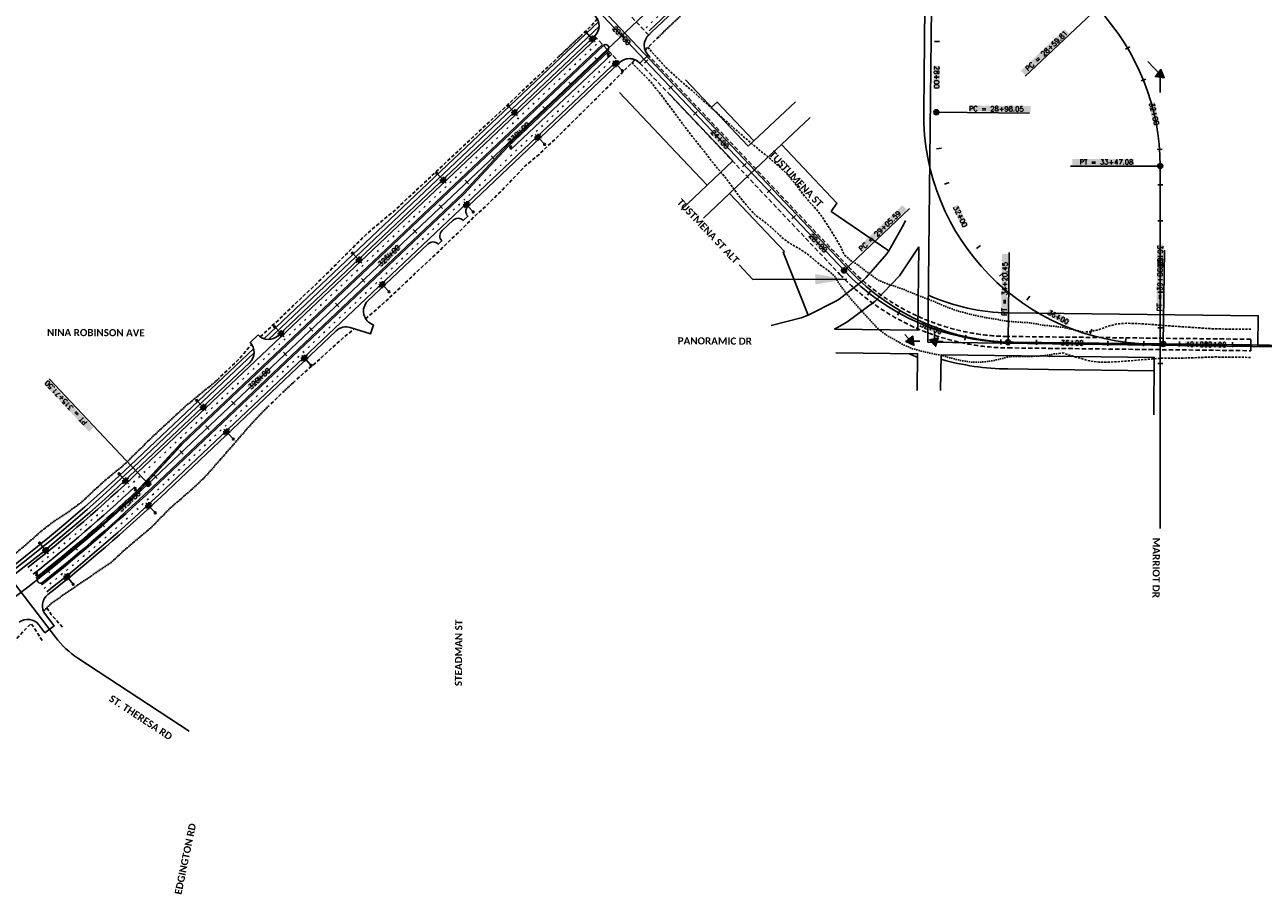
# Model space of a CAD drawing. Extents: x 114466 to 237039, y 16086 to 93345.
# Tile 54 of 81: x 166599 to 170067, y 83653 to 86084. Entities that reach past the tile are written whole.
import ezdxf
from ezdxf.enums import TextEntityAlignment as Align

# ---------------------------------------------------------------- set-up
doc = ezdxf.new("R2010")
doc.units = 0
doc.header["$LTSCALE"] = 50
doc.header["$MEASUREMENT"] = 0
for name, pattern in [('CUT', [0.3, 0.2, -0.1]), ('DOT_050%', [0.125, 0.001, -0.124]), ('FILL', [0.1, 0, -0.1]), ('HIDDEN', [0.375, 0.25, -0.125]), ('HIDDEN_050%', [0.1875, 0.125, -0.0625]), ('SkipStripe', [0.4, 0.1, -0.3])]:
    doc.linetypes.add(name, pattern=pattern)
doc.layers.get('0').update_dxf_attribs({"color": 1})
for name, color, linetype in [('CUT-ROBLOOP2', 4, 'HIDDEN_050%'), ('elrp', 101, 'Continuous'), ('ety', 4, 'Continuous'), ('FILL-ROBLOOP2', 7, 'DOT_050%'), ('pleslc', 4, 'CUT'), ('pleslf', 7, 'FILL'), ('PLFMC', 7, 'Continuous'), ('PLFMK', 4, 'SkipStripe'), ('plpc-align', 3, 'Continuous'), ('plpc-robloop2', 6, 'Continuous'), ('PLPC-STERL_SHIFT2', 6, 'Continuous'), ('PLRP-TUST', 7, 'Continuous'), ('PLYP', 5, 'Continuous'), ('PLYSP', 6, 'Continuous'), ('PLYSP_TUSTMENA', 6, 'HIDDEN'), ('PSFLP', 2, 'Continuous'), ('PTPC-ROBLOOP1-B', 3, 'Continuous'), ('PTPC-ROBLOOP2-B', 3, 'Continuous'), ('PTPC-ROBLOOP3', 5, 'Continuous'), ('PTPC-ROBLOOP3-B', 3, 'Continuous'), ('PTPC-STERL_SHIFT2', 4, 'Continuous'), ('PTPC-STERL_SHIFT2-B', 3, 'Continuous'), ('PTPCD-ROBLOOP3', 5, 'Continuous'), ('PTPCD-STERL_SHIFT2', 15, 'Continuous'), ('ROBLOOP1-PTPC-ROBLOOP1', 15, 'Continuous'), ('ROBLOOP1-PTPCD-ROBLOOP1', 15, 'Continuous'), ('ROBLOOP2-PTPC-ROBLOOP2', 15, 'Continuous'), ('ROBLOOP2-PTPCD-ROBLOOP2', 15, 'Continuous')]:
    doc.layers.add(name, color=color, linetype=linetype)
doc.layers.add('PLYSP-MED', color=3, linetype='Continuous', true_color=0x00ff00)
doc.layers.add('psfm', color=7, linetype='Continuous', true_color=0xff2f00)
doc.styles.add('Calibri', font='calibrib.ttf')
doc.styles.add('L140', font='ROMANSM.shx', dxfattribs={"height": 14})

# ---------------------------------------------------------------- blocks, each defined once
blk = doc.blocks.new('lbl_tic')
blk.add_line((0, -0.04165), (0, 0.04165))
blk = doc.blocks.new('sta_tic')
blk.add_line((0, -0.04165), (0, 0.04165))
blk = doc.blocks.new('crv_tri')
for points in [[(0.125, -0.072), (0, 0.144), (-0.125, -0.072)], [(-0.125, -0.072), (0.125, -0.072), (0, 0.144)]]:
    blk.add_hatch(color=155).paths.add_polyline_path(points)
for p, q in [((0, 0.144), (-0.125, -0.072)), ((0.125, -0.072), (0, 0.144)), ((-0.125, -0.072), (0.125, -0.072))]:
    blk.add_line(p, q)
at = {"flags": 128}
for points in [[(0, 0.144), (-0.125, -0.072), (0.125, -0.072)], [(-0.125, -0.072), (0.125, -0.072), (0, 0.144)]]:
    blk.add_lwpolyline(points, close=True, dxfattribs=at)
blk.add_circle((0, 0), 0.025)
blk.add_circle((0, 0), 0.025)
blk.add_circle((0, 0), 0.025)
blk = doc.blocks.new('CRV_CIR')
at = {"color": 155, "const_width": 0.063, "flags": 128}
blk.add_lwpolyline([(-0.0315, 0, 1), (0.0315, 0, 1)], format="xyb", close=True, dxfattribs=at)
for radius in [0.07, 0.0187]:
    blk.add_circle((0, 0), radius)
blk = doc.blocks.new('*U83')
h = blk.add_hatch(color=155)
edge = h.paths.add_edge_path()
edge.add_arc((0, 0), 0.5, 0, 360)
blk.add_line((-4.17, 0), (-0.17, 0))
blk.add_circle((0, 0), 0.5)
blk = doc.blocks.new('LUMINARIE')
h = blk.add_hatch(color=155)
edge = h.paths.add_edge_path()
edge.add_arc((0, 0.125), 0.125, -90, 270)
for p, q in [((-0.125, 0.125), (-0.225, 0.125)), ((0, 0.25), (0, 0.35)), ((0.125, 0.125), (0.225, 0.125))]:
    blk.add_line(p, q)
at = {"ltscale": 0.8}
for p, q in [((-0.088, 0.213), (-0.141, 0.266)), ((-0.088, 0.037), (-0.141, -0.016)), ((0.088, 0.213), (0.141, 0.266)), ((0.088, 0.037), (0.141, -0.016))]:
    blk.add_line(p, q, dxfattribs=at)
blk.add_circle((0, 0.125), 0.125)
blk = doc.blocks.new('light_pole')
at = {"layer": 'PSFLP', "xscale": 50, "yscale": 50, "zscale": 50}
blk.add_blockref('LUMINARIE', (0, 20.8), dxfattribs=at)
at = {"layer": 'PSFLP', "xscale": 5, "yscale": 5, "zscale": 4.999999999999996, "rotation": 270.000000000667}
blk.add_blockref('*U83', (0, 0), dxfattribs=at)
blk = doc.blocks.new('arrow_lt')
h = blk.add_hatch(color=256)
edge = h.paths.add_edge_path()
edge.add_arc((-0.2, -6), 2.25, 0, 90, ccw=False)
edge.add_line((2, -6), (2, -8))
edge.add_line((2, -8), (3, -8))
edge.add_line((3, -8), (3, -5.3))
edge.add_arc((-0.2, -5.3), 3.25, 0, 90)
edge.add_line((-0.2, -2.1), (-0.8, -2.1))
edge.add_line((-0.8, -2.1), (-0.2, 0))
edge.add_line((-0.2, 0), (-3, -2.7))
edge.add_line((-3, -2.7), (-0.5, -6))
edge.add_line((-0.5, -6), (-0.9, -3.8))
edge.add_line((-0.9, -3.8), (-0.2, -3.8))
at = {"flags": 128}
blk.add_lwpolyline([(-0.2, -3.8, -0.414214), (2, -6), (2, -8), (3, -8), (3, -5.3, 0.414214), (-0.2, -2.1), (-0.8, -2.1), (-0.2, 0), (-3, -2.7), (-0.5, -6), (-0.9, -3.8)], format="xyb", close=True, dxfattribs=at)

msp = doc.modelspace()

# ---------------------------------------------------------------- linework, layer by layer
at = {"layer": 'CUT-ROBLOOP2'}
for p, q in [((169932.70633, 85232.47458), (170032.69953, 85231.30859)), ((169931.79091, 85153.96992), (170031.78411, 85152.80393))]:
    msp.add_line(p, q, dxfattribs=at)
at = {"layer": 'CUT-ROBLOOP2', "flags": 128}
for points in [[(168344.1258, 86020.53669), (168344.46945, 86020.19099), (168361.02504, 86001.43767), (168377.66774, 85982.76689), (168394.57904, 85964.35059), (168412.95669, 85947.32359), (168431.54487, 85930.49605), (168450.37986, 85913.90235), (168469.85366, 85897.91389), (168488.07887, 85880.74246), (168506.89208, 85864.12813), (168525.93759, 85847.73389), (168544.51124, 85830.89259), (168563.04134, 85814.01003), (168581.65129, 85797.20312), (168600.44999, 85780.57503), (168619.58986, 85764.2702), (168638.62085, 85747.8622), (168657.95673, 85731.74307), (168677.8443, 85716.14665), (168697.07129, 85699.92435), (168715.95709, 85683.3788), (168733.81208, 85665.8566), (168750.00471, 85646.7594), (168765.77631, 85627.26328), (168780.67679, 85606.94184), (168796.65165, 85587.6383), (168813.78072, 85569.42833), (168829.2692, 85549.66399), (168843.45102, 85528.66164), (168857.19003, 85507.23976), (168870.41364, 85485.32955), (168883.02747, 85462.84161), (168894.42174, 85439.19821), (168904.07516, 85431.12489)], [(168299.49875, 85977.55421), (168316.83812, 85959.57274), (168334.57696, 85941.9405), (168352.03995, 85924.04691), (168367.70266, 85904.44763), (168383.10403, 85884.60075), (168398.30215, 85864.56129), (168413.69626, 85844.70754), (168428.07408, 85823.89089), (168443.0399, 85803.63135), (168458.63002, 85783.96329), (168473.93702, 85764.027), (168489.61424, 85744.44148), (168505.24065, 85724.80781), (168520.67106, 85704.98844), (168536.05066, 85685.12093), (168552.54092, 85666.30571), (168568.42866, 85646.91964), (168583.08233, 85626.36436), (168597.94652, 85606.00852), (168613.68182, 85586.47802), (168629.99059, 85567.49086), (168647.03255, 85549.19836), (168667.46457, 85534.11777), (168687.46104, 85518.62451), (168705.70803, 85501.47371), (168724.14376, 85484.50174), (168745.18555, 85469.99888), (168767.89697, 85457.07791), (168789.31624, 85442.93269), (168808.95701, 85427.10242), (168827.79925, 85410.5156), (168849.20401, 85396.35663), (168858.45454, 85387.9016)], [(169570.08697, 85224.35214), (169582.59056, 85224.58637), (169607.66558, 85230.87442), (169632.7722, 85239.87229), (169657.84909, 85246.32033), (169682.87246, 85248.17869), (169707.87181, 85247.97719), (169732.85507, 85246.39578), (169757.83576, 85244.59438), (169782.81412, 85242.593), (169807.79342, 85240.67161), (169832.77434, 85238.89022), (169857.75667, 85237.22881), (169882.74296, 85235.90738), (169907.72202, 85233.966), (169932.70633, 85232.47458)], [(169494.37499, 85163.73081), (169506.89163, 85165.08496), (169531.79758, 85156.874), (169556.71333, 85149.50299), (169581.63817, 85142.91192), (169606.60056, 85139.54063), (169631.59909, 85139.26913), (169656.61384, 85140.38754), (169681.6386, 85142.36588), (169706.66384, 85144.38423), (169731.69036, 85146.51257), (169756.71501, 85148.48092), (169781.73651, 85150.17928), (169806.74426, 85150.69773), (169831.74256, 85150.40623), (169856.75357, 85151.20466), (169881.76609, 85152.13308), (169906.77979, 85153.16149), (169931.79091, 85153.96992)]]:
    msp.add_lwpolyline(points, dxfattribs=at)
at = {"layer": 'elrp'}
for p, q in [((168449.23124, 85929.82872), (168625.35775, 85743.70427)), ((168405.84653, 85888.39413), (168581.76674, 85702.48769))]:
    msp.add_line(p, q, dxfattribs=at)
for points in [[(170176.29032, 85181.72159), (169127.59467, 85195.59017), (169139.7103, 86304.34902)], [(168756.98243, 85868.15201), (168640.99338, 85758.48736)], [(168500.22898, 85542.72084), (168572.89143, 85611.47586), (168645.59096, 85680.22989), (168718.28655, 85748.98293), (168798.26614, 85824.48746)], [(168640.99338, 85758.48736), (168625.35806, 85743.70394)], [(168581.76674, 85702.48769), (168437.19157, 85565.72219)], [(169065.41489, 85535.71443), (169061.07304, 85525.96306), (169018.34682, 85450.70921), (169012.18988, 85441.95956), (168955.6162, 85376.45478), (168947.86826, 85368.95423), (168879.60967, 85315.70133), (168870.57653, 85309.94993), (168793.22706, 85270.95003), (168773.2525, 85263.44785), (168689.30478, 85242.19728)], [(168870.60745, 85165.98672), (169099.44296, 85162.93855), (169098.25016, 85060.14941)], [(169163.7595, 85059.69404), (169164.88999, 85159.68765), (169761.70419, 85152.92961), (169760.30974, 84992.10911)]]:
    msp.add_lwpolyline(points, dxfattribs=at)
at = {"layer": 'ety'}
for p, q in [((168637.8614, 85370.73059), (168599.37017, 85411.40522)), ((168900.79583, 85371.77466), (168637.8614, 85370.73059))]:
    msp.add_line(p, q, dxfattribs=at)
msp.add_solid([(168900.79583, 85371.77466), (168812.96407, 85356.77734), (168812.84774, 85386.07399), (168812.96407, 85356.77734)], dxfattribs=at)
at = {"layer": 'FILL-ROBLOOP2', "flags": 128}
for points in [[(168904.07516, 85431.12489), (168913.72858, 85423.05156), (168918.96702, 85420.31418), (168934.54808, 85409.96829), (168952.63065, 85394.95471), (168971.70164, 85381.2462), (168990.81864, 85367.83613), (169013.13398, 85359.01002), (169035.74342, 85351.45771), (169057.78369, 85343.90645), (169078.80804, 85335.34451), (169099.44846, 85326.50707), (169120.40794, 85318.63849), (169141.37288, 85311.11487), (169161.61522, 85301.88257), (169182.21414, 85293.33368), (169203.20272, 85285.66376), (169224.62039, 85279.2214), (169246.30981, 85273.64905), (169268.19744, 85268.73129), (169290.23261, 85264.14678), (169312.49774, 85260.566), (169334.88266, 85256.63137), (169353.36518, 85253.7311), (169357.90831, 85253.14808), (169382.89157, 85251.56667), (169407.87436, 85249.94527), (169432.82987, 85245.98402), (169457.78619, 85242.09276), (169482.75966, 85239.67141), (169507.72834, 85236.84009), (169532.6645, 85231.21895), (169557.58339, 85224.11792), (169570.08697, 85224.35214)], [(168858.45454, 85387.9016), (168867.70507, 85379.44656), (168870.54797, 85374.43952), (168881.33277, 85356.41103), (168897.26717, 85334.72381), (168914.70606, 85314.18456), (168932.60734, 85293.68576), (168950.99328, 85273.1843), (168970.16508, 85253.04578), (168989.38081, 85232.06613), (169011.51851, 85215.0564), (169035.90044, 85201.76073), (169060.07696, 85187.87515), (169085.64518, 85176.8399), (169112.70064, 85169.73496), (169139.76451, 85163.3391), (169167.12778, 85158.65778), (169193.42938, 85150.57872), (169220.15462, 85143.95001), (169247.33784, 85139.5648), (169275.02993, 85139.35943), (169302.71809, 85142.07891), (169330.16278, 85148.12398), (169352.1969, 85153.59791), (169356.76097, 85154.75477), (169381.76534, 85154.98324), (169406.76574, 85154.87173), (169431.78281, 85156.19012), (169456.80338, 85157.80849), (169481.85835, 85162.37667), (169494.37499, 85163.73081)]]:
    msp.add_lwpolyline(points, dxfattribs=at)
at = {"layer": 'pleslc', "flags": 128}
for points in [[(168164.78489, 86061.10661), (168182.9676, 86078.26442), (168202.54266, 86099.99938)], [(168336.09566, 86012.67172), (168360.28932, 86036.36759), (168378.20397, 86053.80868)], [(167258.31513, 85210.4526), (167271.8253, 85222.49487), (167308.60311, 85256.37468), (167344.43241, 85291.25685), (167380.65348, 85325.725), (167417.067, 85359.98978), (167453.05439, 85394.70489), (167488.01765, 85430.50225), (167523.73009, 85465.5079), (167559.35319, 85500.60797), (167597.71186, 85532.81719), (167636.07052, 85565.0264), (167672.4703, 85599.30571), (167709.26186, 85633.17099), (167745.67538, 85667.43577), (167782.21263, 85701.5698), (167818.50931, 85735.95805), (167855.21838, 85769.9105), (167891.70751, 85804.09538), (167928.47158, 85837.98971), (167964.89885, 85872.23996), (168001.10617, 85906.72264), (168037.67091, 85940.82762), (168074.27001, 85974.89628), (168092.42523, 85992.08314)], [(167553.90685, 85260.56628), (167568.01021, 85273.22352), (167605.7434, 85306.09371), (167642.22566, 85340.28585), (167678.6598, 85374.52884), (167714.85338, 85409.02604), (167751.74117, 85442.78964), (167787.52922, 85477.71539), (167823.66781, 85512.2707), (167859.07097, 85547.60321), (167895.87627, 85581.45396), (167931.6712, 85616.37245), (167966.2633, 85652.56204), (168000.95163, 85688.64995), (168039.24156, 85720.9318), (168075.58635, 85755.26921), (168111.36066, 85790.20948), (168146.88066, 85825.41851), (168182.48313, 85860.54037), (168217.96189, 85895.79298), (168253.39254, 85931.09643), (168288.63073, 85966.60325), (168308.33125, 85985.66824)], [(167361.32304, 85091.54407), (167379.9147, 85108.2697), (167417.84723, 85140.92925), (167454.57005, 85174.86717), (167491.9046, 85208.15864), (167522.14591, 85232.78132)], [(167147.87303, 85098.87469), (167166.09698, 85115.98892), (167201.9194, 85150.87835), (167234.48388, 85189.21066), (167234.95331, 85189.62908)], [(167288.73312, 85022.76393), (167306.64089, 85040.21228), (167324.68613, 85057.51535)], [(166661.62239, 84452.25751), (166673.03495, 84433.39895), (166708.21885, 84394.46125)], [(165474.2299, 83764.96764), (165497.12072, 83775.06095), (165542.52202, 83796.03003), (165587.76156, 83817.33188), (165631.95184, 83840.79222), (165676.68424, 83863.13733), (165721.13246, 83886.06704), (165766.4026, 83907.30593), (165811.49349, 83928.91357), (165827.04846, 83935.70773), (165856.87995, 83951.13249), (165904.63863, 83969.30238), (165947.31595, 83997.45573), (165996.59389, 84013.06243), (166042.10393, 84035.9451), (166081.07972, 84070.48441), (166130.21558, 84087.00409), (166181.7084, 84099.99324), (166236.48035, 84108.22529), (166284.01223, 84128.95126), (166329.85971, 84152.61996), (166374.25627, 84178.69486), (166409.45039, 84218.6081), (166448.63562, 84252.17742), (166484.01301, 84290.96442), (166523.42961, 84323.69961), (166564.9582, 84353.42748), (166600.25291, 84391.47372), (166617.17719, 84407.94921), (166625.26059, 84396.88556), (166649.33062, 84358.46354)]]:
    msp.add_lwpolyline(points, dxfattribs=at)
at = {"layer": 'pleslf', "flags": 128}
for points in [[(168378.20397, 86053.80868), (168396.11861, 86071.24976), (168432.48402, 86105.56538), (168468.60887, 86140.13522), (168486.79845, 86157.28577)], [(168092.42523, 85992.08314), (168110.58044, 86009.27001), (168146.60219, 86043.9488), (168164.78489, 86061.10661)], [(165580.44615, 83992.31017), (165604.29883, 84012.04596), (165640.60659, 84051.72192), (165682.44917, 84080.01187), (165725.91809, 84104.95617), (165740.94843, 84112.82958), (165766.59531, 84133.51946), (165806.80973, 84161.64278), (165847.89764, 84187.77304), (165890.98685, 84209.98133), (165932.62211, 84234.86714), (165976.27144, 84256.10951), (166023.17037, 84271.86844), (166071.68515, 84285.32556), (166118.68985, 84301.81633), (166163.52135, 84322.21794), (166206.30106, 84346.09103), (166245.07147, 84376.20944), (166286.12789, 84402.75864), (166325.9933, 84431.07536), (166367.69854, 84456.7391), (166405.47178, 84487.98903), (166443.29162, 84519.05237), (166483.09513, 84547.38027), (166523.98037, 84574.34593), (166566.95886, 84598.77294), (166604.57986, 84630.12051), (166641.13092, 84662.74041), (166679.53857, 84693.08324), (166721.12962, 84719.76907), (166760.48971, 84749.22176), (166795.95635, 84783.13777), (166832.74101, 84815.56689), (166870.84537, 84846.61899), (166886.4256, 84860.85385), (166906.58345, 84881.01654), (166942.25466, 84916.06576), (166978.32452, 84950.69371), (167015.26042, 84984.40646), (167052.07947, 85018.2427), (167090.60309, 85050.27759), (167129.64909, 85081.76046), (167147.87303, 85098.87469)], [(167324.68613, 85057.51535), (167342.73137, 85074.81843), (167361.32304, 85091.54407)], [(166655.02383, 84445.5545), (166673.02333, 84463.83894), (166714.92393, 84492.83991), (166756.92892, 84521.83871), (166799.2028, 84550.66164), (166841.76143, 84579.32411), (166879.17711, 84614.04145), (166918.09642, 84647.03766), (166957.16433, 84679.91807), (166992.51592, 84716.83192), (167008.09659, 84732.27605), (167029.87658, 84750.72459), (167067.45169, 84783.76184), (167103.78961, 84818.10652), (167137.18576, 84855.55995), (167170.197, 84893.42014), (167203.0914, 84931.40381), (167236.13701, 84969.22768), (167270.82534, 85005.31558), (167288.73312, 85022.76393)]]:
    msp.add_lwpolyline(points, dxfattribs=at)
at = {"layer": 'PLFMC', "flags": 128}
for points in [[(168347.25836, 86066.85367), (168979.20982, 86664.85896)], [(166957.97753, 84785.24214), (167830.03167, 85610.45265), (167952.526, 85742.88807), (168234.75121, 86009.95316)], [(167038.68766, 84913.93348), (168216.88065, 86028.83816)], [(167960.77395, 85734.17192), (168242.99917, 86001.23701)], [(166916.14907, 84781.61813), (166916.83365, 84782.34803), (166917.51805, 84783.07806), (166918.20229, 84783.80823), (166918.88636, 84784.53854), (166919.57025, 84785.26899), (166920.25398, 84785.99958), (166920.93754, 84786.73031), (166921.62093, 84787.46117), (166922.30415, 84788.19218), (166922.9872, 84788.92332), (166923.67008, 84789.6546), (166924.35279, 84790.38602), (166925.03534, 84791.11758), (166925.71771, 84791.84928), (166926.39991, 84792.58111), (166927.08194, 84793.31309), (166927.76381, 84794.0452), (166928.4455, 84794.77745), (166929.12702, 84795.50984), (166929.80838, 84796.24237), (166930.48956, 84796.97503), (166931.17058, 84797.70784), (166931.85142, 84798.44078), (166932.5321, 84799.17386), (166933.2126, 84799.90707), (166933.89293, 84800.64043), (166934.5731, 84801.37392), (166935.25309, 84802.10755), (166935.93292, 84802.84132), (166936.61257, 84803.57523), (166937.29206, 84804.30927), (166937.97137, 84805.04346), (166938.65063, 84805.77788), (166939.33115, 84806.51363), (166940.01168, 84807.24939), (166940.6922, 84807.98514), (166941.37272, 84808.72089), (166942.05325, 84809.45664), (166942.73377, 84810.1924), (166943.4143, 84810.92815), (166944.09482, 84811.6639), (166944.77534, 84812.39965), (166945.45587, 84813.13541), (166946.13639, 84813.87116), (166946.81692, 84814.60691), (166947.49744, 84815.34266), (166948.17796, 84816.07842), (166948.85849, 84816.81417), (166949.53901, 84817.54992), (166950.21954, 84818.28567), (166950.90006, 84819.02142), (166951.58058, 84819.75718), (166952.26111, 84820.49293), (166952.94163, 84821.22868), (166953.62216, 84821.96443), (166954.30268, 84822.70019), (166954.9832, 84823.43594), (166955.66373, 84824.17169), (166956.34425, 84824.90744), (166957.02478, 84825.6432), (166957.7053, 84826.37895), (166958.38582, 84827.1147), (166959.06635, 84827.85045), (166959.74687, 84828.5862), (166960.4274, 84829.32196), (166961.10792, 84830.05771), (166961.78844, 84830.79346), (166962.46897, 84831.52921), (166963.14949, 84832.26497), (166963.83002, 84833.00072), (166964.51054, 84833.73647), (166965.19106, 84834.47222), (166965.87159, 84835.20798), (166966.55211, 84835.94373), (166967.23264, 84836.67948), (166967.91316, 84837.41523), (166968.59368, 84838.15099), (166969.27421, 84838.88674), (166969.95473, 84839.62249), (166970.63526, 84840.35824), (166971.31578, 84841.09399), (166971.99631, 84841.82975), (166972.67683, 84842.5655), (166973.35735, 84843.30125), (166974.03788, 84844.037), (166974.7184, 84844.77276), (166975.39893, 84845.50851), (166976.07945, 84846.24426), (166976.75997, 84846.98001), (166977.4405, 84847.71577), (166978.12102, 84848.45152), (166978.80155, 84849.18727), (166979.48207, 84849.92302), (166980.16259, 84850.65877), (166980.84312, 84851.39453), (166981.52364, 84852.13028), (166982.20417, 84852.86603), (166982.88469, 84853.60178), (166983.56521, 84854.33754), (166984.24574, 84855.07329), (166984.92626, 84855.80904), (166985.60679, 84856.54479), (166986.28731, 84857.28055), (166986.96783, 84858.0163), (166987.64836, 84858.75205), (166988.32888, 84859.4878), (166989.00941, 84860.22356), (166989.68993, 84860.95931), (166990.37045, 84861.69506), (166991.05098, 84862.43081), (166991.7315, 84863.16656), (166992.41203, 84863.90232), (166993.09255, 84864.63807), (166993.77307, 84865.37382), (166994.4536, 84866.10957), (166995.13412, 84866.84533), (166995.81465, 84867.58108), (166996.49517, 84868.31683), (166997.17569, 84869.05258), (166997.85622, 84869.78834), (166998.53674, 84870.52409), (166999.21727, 84871.25984), (166999.89779, 84871.99559), (167000.57831, 84872.73134), (167001.25884, 84873.4671), (167001.93936, 84874.20285), (167002.61989, 84874.9386), (167003.30041, 84875.67435), (167003.98093, 84876.41011), (167004.66146, 84877.14586), (167005.34198, 84877.88161), (167006.02251, 84878.61736), (167006.70303, 84879.35312), (167007.38355, 84880.08887), (167008.06408, 84880.82462), (167008.7446, 84881.56037), (167009.42513, 84882.29613), (167010.10565, 84883.03188), (167010.78617, 84883.76763), (167011.4667, 84884.50338), (167012.14722, 84885.23913), (167012.82775, 84885.97489), (167013.50827, 84886.71064), (167014.18879, 84887.44639), (167014.86932, 84888.18214), (167015.54984, 84888.9179), (167016.23037, 84889.65365), (167016.91089, 84890.3894), (167017.59141, 84891.12515), (167018.27194, 84891.86091), (167018.95246, 84892.59666), (167019.63299, 84893.33241), (167020.31351, 84894.06816), (167020.99403, 84894.80391), (167021.67456, 84895.53967), (167022.35508, 84896.27542), (167023.03561, 84897.01117), (167023.71613, 84897.74692), (167024.39665, 84898.48268), (167025.07718, 84899.21843), (167025.7577, 84899.95418), (167026.43823, 84900.68993), (167027.11875, 84901.42569), (167027.79928, 84902.16144), (167028.4798, 84902.89719), (167029.16032, 84903.63294), (167029.84085, 84904.3687), (167030.52137, 84905.10445), (167031.2019, 84905.8402), (167031.88242, 84906.57595), (167032.56294, 84907.3117), (167033.24347, 84908.04746), (167033.92399, 84908.78321), (167034.60452, 84909.51896), (167035.28504, 84910.25471), (167035.96556, 84910.99047), (167036.64609, 84911.72622), (167037.32661, 84912.46197), (167038.00714, 84913.19772), (167038.68766, 84913.93348)]]:
    msp.add_lwpolyline(points, dxfattribs=at)
for points in [[(166608.10011, 84564.45331, 0.0223004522), (166915.36312, 84830.27559), (168200.38475, 86046.27046)], [(166661.41174, 84496.97095, 0.0223004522), (166974.47344, 84767.80984), (168259.49507, 85983.80471)], [(166622.97777, 84545.62103, 0.0205103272), (166907.96372, 84790.39309, 0.0205103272)], [(166646.53407, 84515.80323, 0.0223004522), (166957.97753, 84785.24214, 0.0216718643)], [(166630.4166, 84536.20488, 0.0205103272), (166916.14907, 84781.61813, 0.0205103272)]]:
    msp.add_lwpolyline(points, format="xyb", dxfattribs=at)
at = {"layer": 'PLFMK'}
msp.add_lwpolyline([(168339.01041, 86075.56982), (168889.61112, 86596.59423)], dxfattribs=at)
at = {"layer": 'PLFMK', "flags": 128}
for points in [[(166615.53894, 84555.03717, 0.0223004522), (166923.61107, 84821.55944), (168208.6327, 86037.55431)], [(166653.9729, 84506.38709, 0.0223004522), (166966.22549, 84776.52599), (168251.24712, 85992.52086)]]:
    msp.add_lwpolyline(points, format="xyb", dxfattribs=at)
at = {"layer": 'plpc-align'}
for points in [[(167834.64281, 88258.20399, 0.1932536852), (168010.59155, 87812.52456), (169602.56638, 86130.18022, -0.1917510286), (169778.52592, 85688.2275), (169778.52592, 84674.24996)], [(167833.45878, 88053.91739, 0.1932536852), (168009.40752, 87608.23796), (168987.93705, 86574.16154, -0.1945846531), (169120.6303, 86235.50747), (169116.3163, 85840.71339, 0.4139987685), (169751.78059, 85190.73132), (170436.89258, 85182.74243)], [(167820.95546, 87700.73788), (167820.95546, 86738.46321, 0.1917510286), (167953.67766, 86405.10851), (168908.38088, 85396.21093, 0.2030563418), (169367.92401, 85195.20736), (175751.88926, 85120.7658)], [(166558.4757, 84535.89432), (166685.50167, 84369.69271, 0.086885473), (166748.38394, 84310.6825), (167060.00805, 84106.37948)]]:
    msp.add_lwpolyline(points, format="xyb", dxfattribs=at)
at = {"layer": 'plpc-robloop2'}
for p, q in [((168115.82175, 86216.82561), (168893.41756, 85396.10127)), ((169352.68865, 85195.38502), (170032.18825, 85187.46157))]:
    msp.add_line(p, q, dxfattribs=at)
msp.add_arc((169360.18598, 85838.34131), 643, 223.45432519, 269.33192089, dxfattribs=at)
at = {"layer": 'PLPC-STERL_SHIFT2'}
msp.add_line((166944.91828, 84799.04272), (171037.97259, 88672.2328), dxfattribs=at)
msp.add_arc((163783.20364, 88140.2342), 4600, 295.92467503, 313.41906745, dxfattribs=at)
at = {"layer": 'PLRP-TUST'}
for points in [[(168509.8888, 85634.47721), (168406.84684, 85743.48483), (168265.01837, 85893.70128)], [(168640.99338, 85758.48736), (168537.83852, 85867.36359), (168522.24231, 85852.67313)], [(168718.28655, 85748.98293), (168873.30245, 85584.718), (168857.29899, 85561.46762), (169018.34682, 85450.70921)], [(168793.22706, 85270.95003), (168722.8758, 85447.21191), (168726.22119, 85449.21304), (168572.89143, 85611.47586)]]:
    msp.add_lwpolyline(points, dxfattribs=at)
msp.add_lwpolyline([(169102.91828, 85462.20808), (169100.19531, 85228.94402), (168866.79443, 85231.94653), (168901.61062, 85251.44664), (168980.71449, 85309.69892), (169048.47369, 85380.70312)], close=True, dxfattribs=at)
for points in [[(170052.14153, 85183.36341), (170053.11284, 85269.22315), (169353.64476, 85277.37944, -0.1036259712), (169129.03254, 85327.17686)], [(169074.58616, 85163.26965, 0.0090962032), (169099.33143, 85153.32751)], [(169164.75165, 85147.45099, 0.0660987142), (169351.81416, 85120.39012), (169466.0529, 85119.05801), (169761.38064, 85115.61428)]]:
    msp.add_lwpolyline(points, format="xyb", dxfattribs=at)
at = {"layer": 'PLYP', "flags": 128}
for points in [[(168205.93782, 86091.45112), (167269.12412, 85204.95969)], [(168207.25495, 86078.92995), (167281.55357, 85202.95394)]]:
    msp.add_lwpolyline(points, dxfattribs=at)
for points in [[(167240.35999, 85177.74067), (166895.43057, 84851.33963, -0.0764822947), (165762.79612, 84067.88873), (165589.30378, 83983.55303)], [(167241.67711, 85165.2195), (166902.30386, 84844.07617, -0.0764822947), (165767.16801, 84058.89504), (165600.55537, 83977.9036)]]:
    msp.add_lwpolyline(points, format="xyb", dxfattribs=at)
at = {"layer": 'PLYSP'}
for points in [[(165771.97709, 84049.00197, 0.0764822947), (166909.86449, 84836.08636), (167229.22694, 85138.29381, 0.4142135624), (167230.78761, 85194.84082), (167252.57799, 85215.46069, 0.4142135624), (167309.125, 85213.90003), (168194.80477, 86052.00425, 0.4143938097), (168196.34851, 86108.56914), (168221.12583, 86128.94434, 0.3981423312), (168276.11229, 86128.94423), (168284.55004, 86136.92873), (168833.25012, 86656.1546), (168914.60087, 86733.13548), (169801.03649, 87571.95496, 0.4142135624), (169802.59716, 87628.50197), (169820.02947, 87644.99787, 0.4142135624), (169876.57648, 87643.4372), (171002.9188, 88709.27645, 0.0847544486)], [(166583.39327, 84411.62762, -0.4117433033), (166639.19448, 84403.93264), (166655.96062, 84381.99572), (166681.38519, 84401.42743), (166657.09555, 84433.20814, -0.4097062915), (166664.09969, 84488.90035, 0.0224560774), (166979.97207, 84761.99907), (167471.52645, 85227.14891, -0.271446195), (167510.93331, 85236.27968), (167567.87602, 85218.51342), (167575.76884, 85243.81072, -0.5730119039), (167560.18936, 85311.04916), (167728.57309, 85470.38792, -0.4142135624), (167756.84659, 85469.60759), (167767.01544, 85479.2302, -0.4142135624), (167767.79577, 85507.5037), (167798.48197, 85536.54155, -0.4142135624), (167826.75547, 85535.76121), (167840.13455, 85547.81098, -0.42072449), (167840.60646, 85576.40326), (168264.9937, 85977.99394, -0.414033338), (168321.52379, 85976.45115), (168344.7744, 85998.43776, -0.4141134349), (168346.34447, 86054.97483), (168354.65762, 86062.84144), (168717.7727, 86406.45127, -0.4659197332)]]:
    msp.add_lwpolyline(points, format="xyb", dxfattribs=at)
at = {"layer": 'PLYSP-MED'}
for points in [[(166918.87752, 84778.69314), (166919.56274, 84779.42363), (166920.24778, 84780.15426), (166920.93265, 84780.88502), (166921.61735, 84781.61593), (166922.30188, 84782.34697), (166922.98625, 84783.07815), (166923.67044, 84783.80948), (166924.35447, 84784.54094), (166925.03832, 84785.27253), (166925.72201, 84786.00427), (166926.40552, 84786.73615), (166927.08887, 84787.46816), (166927.77204, 84788.20032), (166928.45505, 84788.93261), (166929.13789, 84789.66504), (166929.82055, 84790.39761), (166930.50305, 84791.13032), (166931.18538, 84791.86316), (166931.86753, 84792.59615), (166932.54952, 84793.32927), (166933.23134, 84794.06253), (166933.91299, 84794.79593), (166934.59446, 84795.52947), (166935.27577, 84796.26314), (166935.95691, 84796.99696), (166936.63788, 84797.73091), (166937.31867, 84798.465), (166937.9993, 84799.19923), (166938.67976, 84799.9336), (166939.36004, 84800.6681), (166940.04016, 84801.40274), (166940.72011, 84802.13752), (166941.39995, 84802.8725), (166942.08047, 84803.60825), (166942.76099, 84804.344), (166943.44152, 84805.07976), (166944.12204, 84805.81551), (166944.80257, 84806.55126), (166945.48309, 84807.28701), (166946.16361, 84808.02276), (166946.84414, 84808.75852), (166947.52466, 84809.49427), (166948.20519, 84810.23002), (166948.88571, 84810.96577), (166949.56623, 84811.70153), (166950.24676, 84812.43728), (166950.92728, 84813.17303), (166951.60781, 84813.90878), (166952.28833, 84814.64454), (166952.96885, 84815.38029), (166953.64938, 84816.11604), (166954.3299, 84816.85179), (166955.01043, 84817.58755), (166955.69095, 84818.3233), (166956.37147, 84819.05905), (166957.052, 84819.7948), (166957.73252, 84820.53055), (166958.41305, 84821.26631), (166959.09357, 84822.00206), (166959.77409, 84822.73781), (166960.45462, 84823.47356), (166961.13514, 84824.20932), (166961.81567, 84824.94507), (166962.49619, 84825.68082), (166963.17671, 84826.41657), (166963.85724, 84827.15233), (166964.53776, 84827.88808), (166965.21829, 84828.62383), (166965.89881, 84829.35958), (166966.57933, 84830.09533), (166967.25986, 84830.83109), (166967.94038, 84831.56684), (166968.62091, 84832.30259), (166969.30143, 84833.03834), (166969.98195, 84833.7741), (166970.66248, 84834.50985), (166971.343, 84835.2456), (166972.02353, 84835.98135), (166972.70405, 84836.71711), (166973.38457, 84837.45286), (166974.0651, 84838.18861), (166974.74562, 84838.92436), (166975.42615, 84839.66012), (166976.10667, 84840.39587), (166976.78719, 84841.13162), (166977.46772, 84841.86737), (166978.14824, 84842.60312), (166978.82877, 84843.33888), (166979.50929, 84844.07463), (166980.18981, 84844.81038), (166980.87034, 84845.54613), (166981.55086, 84846.28189), (166982.23139, 84847.01764), (166982.91191, 84847.75339), (166983.59243, 84848.48914), (166984.27296, 84849.2249), (166984.95348, 84849.96065), (166985.63401, 84850.6964), (166986.31453, 84851.43215), (166986.99505, 84852.1679), (166987.67558, 84852.90366), (166988.3561, 84853.63941), (166989.03663, 84854.37516), (166989.71715, 84855.11091), (166990.39767, 84855.84667), (166991.0782, 84856.58242), (166991.75872, 84857.31817), (166992.43925, 84858.05392), (166993.11977, 84858.78968), (166993.80029, 84859.52543), (166994.48082, 84860.26118), (166995.16134, 84860.99693), (166995.84187, 84861.73269), (166996.52239, 84862.46844), (166997.20291, 84863.20419), (166997.88344, 84863.93994), (166998.56396, 84864.67569), (166999.24449, 84865.41145), (166999.92501, 84866.1472), (167000.60554, 84866.88295), (167001.28606, 84867.6187), (167001.96658, 84868.35446), (167002.64711, 84869.09021), (167003.32763, 84869.82596), (167004.00816, 84870.56171), (167004.68868, 84871.29747), (167005.3692, 84872.03322), (167006.04973, 84872.76897), (167006.73025, 84873.50472), (167007.41078, 84874.24047), (167008.0913, 84874.97623), (167008.77182, 84875.71198), (167009.45235, 84876.44773), (167010.13287, 84877.18348), (167010.8134, 84877.91924), (167011.49392, 84878.65499), (167012.17444, 84879.39074), (167012.85497, 84880.12649), (167013.53549, 84880.86225), (167014.21602, 84881.598), (167014.89654, 84882.33375), (167015.57706, 84883.0695), (167016.25759, 84883.80526), (167016.93811, 84884.54101), (167017.61864, 84885.27676), (167018.29916, 84886.01251), (167018.97968, 84886.74826), (167019.66021, 84887.48402), (167020.34073, 84888.21977), (167021.02126, 84888.95552), (167021.70178, 84889.69127), (167022.3823, 84890.42703), (167023.06283, 84891.16278), (167023.74335, 84891.89853), (167024.42388, 84892.63428), (167025.1044, 84893.37004), (167025.78492, 84894.10579), (167026.46545, 84894.84154), (167027.14597, 84895.57729), (167027.8265, 84896.31304), (167028.50702, 84897.0488), (167029.18754, 84897.78455), (167029.86807, 84898.5203), (167030.54859, 84899.25605), (167031.22912, 84899.99181), (167031.90964, 84900.72756), (167032.59016, 84901.46331), (167033.27069, 84902.19906), (167033.95121, 84902.93482), (167034.63174, 84903.67057), (167035.31226, 84904.40632), (167035.99278, 84905.14207), (167036.67331, 84905.87783), (167037.35383, 84906.61358), (167038.03436, 84907.34933), (167038.71488, 84908.08508), (167039.3954, 84908.82083), (167040.07593, 84909.55659), (167041.43698, 84911.02809), (168219.62997, 86025.93278, -1), (168232.0019, 86012.85855), (167949.77668, 85745.79346), (167827.28235, 85613.35804), (166955.22288, 84788.14248)], [(166648.87471, 84522.7552, 0.0219673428), (166955.22822, 84788.14753)], [(166918.87752, 84778.69314, -0.0201772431), (166637.69766, 84536.86454)]]:
    msp.add_lwpolyline(points, format="xyb", dxfattribs=at)
for start, end in [(128.38533293, 218.27337845), (218.27337845, 308.38533293)]:
    msp.add_arc((166643.28618, 84529.80987), 9, start, end, dxfattribs=at)
at = {"layer": 'PLYSP_TUSTMENA'}
msp.add_lwpolyline([(168221.12583, 86128.94434), (168127.43652, 86227.83003), (168104.20698, 86205.8212), (168196.34851, 86108.56914, -0.4143938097), (168194.80477, 86052.00425), (168264.9937, 85977.99394, -0.414033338), (168321.52379, 85976.45115), (168881.8028, 85385.09685, 0.2028961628), (169352.50209, 85179.38611), (170032.00169, 85171.46266), (170032.3748, 85203.46048), (169352.87521, 85211.38393, -0.2028961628), (168905.03233, 85407.10569), (168344.80072, 85998.40995, -0.4143938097), (168346.34447, 86054.97483), (168276.11229, 86128.94423, -0.4142135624), (168219.56528, 86130.50489)], format="xyb", dxfattribs=at)
at = {"layer": 'PTPC-ROBLOOP1-B'}
for q in [(169146.44121, 85222.79159), (169171.22525, 85197.50101)]:
    msp.add_line((169146.22695, 85197.79251), q, dxfattribs=at)
at = {"layer": 'PTPC-ROBLOOP2-B'}
for q in [(169063.38567, 85216.70607), (169105.57837, 85198.2665)]:
    msp.add_line((169080.58007, 85198.558), q, dxfattribs=at)
at = {"layer": 'PTPC-ROBLOOP3', "color": 155}
for points in [[(169746.17412, 85864.00407), (169762.53653, 85867.81348), (169761.01872, 85800.24262), (169777.38113, 85804.05203)], [(169770.12592, 85468.04062), (169786.92592, 85468.04062), (169770.12592, 85402.57395), (169786.92592, 85402.57395)]]:
    msp.add_solid(points, dxfattribs=at)
at = {"layer": 'PTPC-ROBLOOP3-B'}
for q in [(169744.15946, 85980.54952), (169778.52592, 85894.23222)]:
    msp.add_line((169778.52592, 85944.23222), q, dxfattribs=at)
at = {"layer": 'PTPC-STERL_SHIFT2', "color": 155}
for points in [[(167959.65806, 85747.70958), (167948.11093, 85759.91219), (168016.89413, 85801.87112), (168005.347, 85814.07374)], [(167596.48508, 85404.04494), (167584.93795, 85416.24755), (167653.72114, 85458.20649), (167642.17401, 85470.4091)], [(167233.31209, 85060.38031), (167221.76496, 85072.58292), (167290.54815, 85114.54185), (167279.00102, 85126.74447)], [(166869.24626, 84717.48036), (166857.89019, 84729.86097), (166927.31725, 84770.74573), (166915.96118, 84783.12635)]]:
    msp.add_solid(points, dxfattribs=at)
at = {"layer": 'PTPCD-ROBLOOP3'}
for p, q in [((169602.56638, 86130.18022), (169400.94018, 85939.38465)), ((169778.52592, 85688.2275), (169527.87744, 85688.2275))]:
    msp.add_line(p, q, dxfattribs=at)
at = {"layer": 'PTPCD-ROBLOOP3', "color": 155}
for points in [[(169400.22332, 85943.20369), (169388.67619, 85955.40631), (169522.34629, 86058.76666), (169510.79916, 86070.96927)], [(169532.72321, 85691.49416), (169532.72321, 85708.29416), (169704.85655, 85691.49416), (169704.85655, 85708.29416)]]:
    msp.add_solid(points, dxfattribs=at)
at = {"layer": 'PTPCD-STERL_SHIFT2'}
msp.add_line((166944.91828, 84799.04272), (166667.28062, 85092.44066), dxfattribs=at)
at = {"layer": 'PTPCD-STERL_SHIFT2', "color": 155}
msp.add_solid([(166791.42229, 84956.49931), (166779.21968, 84944.95217), (166663.94563, 85091.21227), (166651.74301, 85079.66514)], dxfattribs=at)
at = {"layer": 'ROBLOOP1-PTPC-ROBLOOP1', "color": 155}
for points in [[(169160.68021, 85904.03155), (169143.88082, 85904.17554), (169161.24128, 85969.49582), (169144.4419, 85969.6398)], [(169196.7417, 85572.8081), (169211.78777, 85580.28177), (169225.86527, 85514.17618), (169240.91134, 85521.64984)], [(169460.54082, 85273.15584), (169468.41312, 85287.99723), (169518.37513, 85242.47885), (169526.24743, 85257.32025)], [(169848.27503, 85181.20556), (169848.47092, 85198.00442), (169913.73724, 85180.44222), (169913.93313, 85197.24108)]]:
    msp.add_solid(points, dxfattribs=at)
at = {"layer": 'ROBLOOP1-PTPCD-ROBLOOP1'}
for p, q in [((169151.72069, 85838.78535), (169412.86907, 85836.54713)), ((169787.19975, 85190.31831), (169790.2623, 85452.95662))]:
    msp.add_line(p, q, dxfattribs=at)
at = {"layer": 'ROBLOOP1-PTPCD-ROBLOOP1', "color": 155}
for points in [[(169243.31538, 85841.2671), (169243.45936, 85858.06649), (169415.44239, 85839.79186), (169415.58637, 85856.59124)], [(169785.00878, 85282.58648), (169768.20992, 85282.78237), (169787.01584, 85454.70811), (169770.21698, 85454.904)]]:
    msp.add_solid(points, dxfattribs=at)
at = {"layer": 'ROBLOOP2-PTPC-ROBLOOP2', "color": 155}
for points in [[(168241.96042, 86071.47752), (168254.15592, 86083.03216), (168286.98683, 86023.95377), (168299.18233, 86035.50841)], [(168517.07086, 85781.10837), (168529.26636, 85792.66301), (168562.09727, 85733.58462), (168574.29277, 85745.13926)], [(168792.1813, 85490.73922), (168804.37681, 85502.29386), (168837.20771, 85443.21547), (168849.40322, 85454.77011)], [(169103.3654, 85238.81097), (169109.19724, 85254.56628), (169164.76107, 85216.0853), (169170.59291, 85231.8406)], [(169499.39318, 85185.27377), (169499.58907, 85202.07263), (169564.8554, 85184.51043), (169565.05129, 85201.30929)], [(169899.36599, 85180.6098), (169899.56188, 85197.40866), (169964.82821, 85179.84647), (169965.0241, 85196.64532)]]:
    msp.add_solid(points, dxfattribs=at)
at = {"layer": 'ROBLOOP2-PTPCD-ROBLOOP2'}
for p, q in [((168893.41756, 85396.10127), (169076.19885, 85569.27752)), ((169352.68865, 85195.38502), (169355.61357, 85446.22038))]:
    msp.add_line(p, q, dxfattribs=at)
at = {"layer": 'ROBLOOP2-PTPCD-ROBLOOP2', "color": 155}
for points in [[(168943.56654, 85448.11497), (168932.0119, 85460.31047), (169068.52207, 85566.50416), (169056.96743, 85578.69967)], [(169350.28787, 85269.66075), (169333.48901, 85269.85664), (169352.29493, 85441.78238), (169335.49607, 85441.97827)]]:
    msp.add_solid(points, dxfattribs=at)

# ---------------------------------------------------------------- block references
at = {"layer": 'PSFLP'}
for p, rotation in [((168170.45224, 86063.37871), 223.4190674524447), ((168272.8643, 85955.15316), 43.41906745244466), ((167952.54844, 85857.17993), 223.4190674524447), ((168054.96051, 85748.95438), 43.41906745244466), ((167752.8033, 85668.16438), 223.4190674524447), ((167855.21536, 85559.93883), 43.41906745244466), ((167516.74086, 85444.78237), 223.4190674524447), ((167619.15292, 85336.55682), 43.41906745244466), ((167298.83707, 85238.58359), 223.4190674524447), ((167401.24913, 85130.35804), 43.41906745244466), ((167080.93327, 85032.38481), 223.4190674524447), ((167183.34534, 84924.15926), 43.41906745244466), ((166863.39732, 84826.77937), 222.9105897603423), ((166964.8449, 84717.64923), 42.91058976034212), ((166640.9074, 84633.08362), 219.1739084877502), ((166735.02718, 84517.57402), 39.17390848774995)]:
    msp.add_blockref('light_pole', p, dxfattribs=dict(at, rotation=rotation))
at = {"layer": 'psfm'}
for p, rotation in [((168235.98003, 86002.835), 313.4190674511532), ((167962.47472, 85744.06239), 313.4190674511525), ((166906.18817, 84780.55202), 132.7962910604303), ((166629.82667, 84543.4042), 128.3090272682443)]:
    msp.add_blockref('arrow_lt', p, dxfattribs=dict(at, rotation=rotation))
at = {"layer": 'PTPC-ROBLOOP1-B', "xscale": 100, "yscale": 100, "zscale": 100}
for p in [(169151.72069, 85838.78535), (169787.19975, 85190.31831)]:
    msp.add_blockref('CRV_CIR', p, dxfattribs=at)
at = {"layer": 'PTPC-ROBLOOP1-B', "xscale": 100, "yscale": 100, "zscale": 100, "rotation": 314.4204345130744}
msp.add_blockref('crv_tri', (169146.22695, 85197.79251), dxfattribs=at)
at = {"layer": 'PTPC-ROBLOOP2-B', "xscale": 100, "yscale": 100, "zscale": 100}
for p in [(168893.41756, 85396.10127), (169352.68865, 85195.38502)]:
    msp.add_blockref('CRV_CIR', p, dxfattribs=at)
at = {"layer": 'PTPC-ROBLOOP2-B', "xscale": 100, "yscale": 100, "zscale": 100, "rotation": 336.3931230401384}
msp.add_blockref('crv_tri', (169080.58007, 85198.558), dxfattribs=at)
at = {"layer": 'PTPC-ROBLOOP3', "xscale": 168.0672268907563, "yscale": 168.0672268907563, "zscale": 168.0672268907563}
for name, p, rotation in [('sta_tic', (169687.10468, 86018.69667), 300.9272268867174), ('sta_tic', (169731.63562, 85929.27153), 292.0165302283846), ('lbl_tic', (169761.77763, 85834.02805), 283.1058335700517), ('sta_tic', (169776.80312, 85735.26523), 274.1951369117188), ('sta_tic', (169778.52592, 85635.30728), 270), ('sta_tic', (169778.52592, 85535.30728), 270), ('lbl_tic', (169778.52592, 85435.30728), 270), ('sta_tic', (169778.52592, 85335.30728), 270), ('sta_tic', (169778.52592, 85235.30728), 270), ('sta_tic', (169778.52592, 85135.30728), 270)]:
    msp.add_blockref(name, p, dxfattribs=dict(at, rotation=rotation))
at = {"layer": 'PTPC-ROBLOOP3-B', "xscale": 99.99999999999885, "yscale": 100, "zscale": 100, "rotation": 111.7095337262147}
msp.add_blockref('crv_tri', (169778.52592, 85944.23222), dxfattribs=at)
at = {"layer": 'PTPC-ROBLOOP3-B', "xscale": 100, "yscale": 100, "zscale": 100}
msp.add_blockref('CRV_CIR', (169778.52592, 85688.2275), dxfattribs=at)
at = {"layer": 'PTPC-STERL_SHIFT2', "xscale": 168.0672268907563, "yscale": 168.0672268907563, "zscale": 168.0672268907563}
for name, p, rotation in [('sta_tic', (168273.04092, 86055.82336), 43.41906745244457), ('sta_tic', (168200.40632, 85987.09044), 43.41906745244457), ('sta_tic', (168127.77172, 85918.35751), 43.41906745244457), ('sta_tic', (168055.13713, 85849.62458), 43.41906745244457), ('lbl_tic', (167982.50253, 85780.89166), 43.41906745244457), ('sta_tic', (167909.86793, 85712.15873), 43.41906745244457), ('sta_tic', (167837.23333, 85643.4258), 43.41906745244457), ('sta_tic', (167764.59874, 85574.69288), 43.41906745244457), ('sta_tic', (167691.96414, 85505.95995), 43.41906745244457), ('lbl_tic', (167619.32954, 85437.22702), 43.41906745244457), ('sta_tic', (167546.69494, 85368.4941), 43.41906745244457), ('sta_tic', (167474.06035, 85299.76117), 43.41906745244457), ('sta_tic', (167401.42575, 85231.02824), 43.41906745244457), ('sta_tic', (167328.79115, 85162.29531), 43.41906745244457), ('lbl_tic', (167256.15655, 85093.56239), 43.41906745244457), ('sta_tic', (167183.52196, 85024.82946), 43.41906745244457), ('sta_tic', (167110.88736, 84956.09653), 43.41906745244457), ('sta_tic', (167038.25276, 84887.36361), 43.41906745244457), ('sta_tic', (166965.61816, 84818.63068), 43.41906745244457), ('lbl_tic', (166892.60372, 84750.30335), 42.52847505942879), ('sta_tic', (166818.18067, 84683.51402), 41.28291463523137), ('sta_tic', (166742.32337, 84618.35822), 40.037354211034), ('sta_tic', (166665.06768, 84554.86677), 38.79179378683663)]:
    msp.add_blockref(name, p, dxfattribs=dict(at, rotation=rotation))
at = {"layer": 'PTPC-STERL_SHIFT2-B', "xscale": 100, "yscale": 100, "zscale": 100, "rotation": 180}
msp.add_blockref('CRV_CIR', (166944.91828, 84799.04272), dxfattribs=at)
at = {"layer": 'ROBLOOP1-PTPC-ROBLOOP1', "xscale": 168.0672268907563, "yscale": 168.0672268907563, "zscale": 168.0672268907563}
for name, p, rotation in [('sta_tic', (169153.41809, 86036.832), 89.50894813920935), ('lbl_tic', (169152.56105, 85936.83568), 89.50894813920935), ('sta_tic', (169151.70696, 85836.83933), 89.68235628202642), ('sta_tic', (169158.91507, 85737.20046), 278.5930529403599), ('sta_tic', (169181.46973, 85639.88064), 287.5037495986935), ('lbl_tic', (169218.82652, 85547.22897), 296.4144462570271), ('sta_tic', (169270.08371, 85461.4819), 305.3251429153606), ('sta_tic', (169334.00405, 85384.70918), 314.2358395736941), ('sta_tic', (169409.04464, 85318.76396), 323.1465362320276), ('lbl_tic', (169493.39413, 85265.23804), 332.0572328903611), ('sta_tic', (169585.01649, 85225.42343), 340.9679295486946), ('sta_tic', (169681.70013, 85200.28116), 349.8786262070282), ('sta_tic', (169781.11131, 85190.41814), 358.7893228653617), ('lbl_tic', (169881.10408, 85189.22332), 359.3319208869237), ('sta_tic', (169981.09728, 85188.05733), 359.3319208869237)]:
    msp.add_blockref(name, p, dxfattribs=dict(at, rotation=rotation))
at = {"layer": 'ROBLOOP2-PTPC-ROBLOOP2', "xscale": 168.0672268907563, "yscale": 168.0672268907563, "zscale": 168.0672268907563}
for name, p, rotation in [('lbl_tic', (168270.57137, 86053.49297), 313.4543251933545), ('sta_tic', (168339.34898, 85980.90068), 313.4543251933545), ('sta_tic', (168408.12659, 85908.30839), 313.4543251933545), ('sta_tic', (168476.90421, 85835.7161), 313.4543251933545), ('lbl_tic', (168545.68182, 85763.12381), 313.4543251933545), ('sta_tic', (168614.45943, 85690.53153), 313.4543251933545), ('sta_tic', (168683.23704, 85617.93924), 313.4543251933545), ('sta_tic', (168752.01465, 85545.34695), 313.4543251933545), ('lbl_tic', (168820.79226, 85472.75466), 313.4543251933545), ('sta_tic', (168889.56987, 85400.16237), 313.4543251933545), ('sta_tic', (168963.13632, 85332.574), 321.8665217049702), ('sta_tic', (169046.26906, 85277.17718), 330.7772183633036), ('lbl_tic', (169136.97916, 85235.32579), 339.6879150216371), ('sta_tic', (169233.07703, 85208.03002), 348.5986116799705), ('sta_tic', (169332.24307, 85195.94875), 357.5093083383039), ('sta_tic', (169432.22903, 85194.45752), 359.3319208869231), ('lbl_tic', (169532.22224, 85193.29153), 359.3319208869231), ('sta_tic', (169632.21544, 85192.12554), 359.3319208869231), ('sta_tic', (169732.20864, 85190.95955), 359.3319208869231), ('sta_tic', (169832.20184, 85189.79355), 359.3319208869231), ('lbl_tic', (169932.19504, 85188.62756), 359.3319208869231), ('sta_tic', (170032.18825, 85187.46157), 359.3319208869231)]:
    msp.add_blockref(name, p, dxfattribs=dict(at, rotation=rotation))

# ---------------------------------------------------------------- texts
at = {"layer": 'ety', "style": 'Calibri'}
for s, rotation, p in [('TUSTUMENA ST', 313.2745891, (168759.16629, 85652.2425)), ('TUSTMENA ST ALT', 313.42018234, (168512.76467, 85506.07472)), ('NINA ROBINSON AVE', 359.75781029, (166798.44963, 85222.08159)), ('PANORAMIC DR', 359.65352552, (168531.49733, 85198.78498)), ('MARRIOT DR', 269.65352552, (169767.37442, 84563.80572)), ('STEADMAN ST', 89.65352552, (167814.01434, 84325.63395)), ('ST. THERESA RD', 326.72026565, (166924.20133, 84144.8748)), ('EDGINGTON RD', 78.19214767, (167048.90829, 83749.20483))]:
    msp.add_text(s, height=20, rotation=rotation, dxfattribs=at).set_placement(p, align=Align.MIDDLE)
at = {"layer": 'PTPC-ROBLOOP3', "style": 'L140'}
for s, rotation, p in [('32+00', 283.10583357, (169761.77763, 85834.02805)), ('36+00', 270, (169778.52592, 85435.30728))]:
    msp.add_text(s, height=14, rotation=rotation, dxfattribs=at).set_placement(p, align=Align.MIDDLE_CENTER)
at = {"layer": 'PTPC-STERL_SHIFT2', "style": 'L140'}
for s, rotation, p in [('330+00', 43.41906745, (167982.50253, 85780.89166)), ('325+00', 43.41906745, (167619.32954, 85437.22702)), ('320+00', 43.41906745, (167256.15655, 85093.56239)), ('315+00', 42.52847506, (166892.60372, 84750.30335))]:
    msp.add_text(s, height=14, rotation=rotation, dxfattribs=at).set_placement(p, align=Align.MIDDLE_CENTER)
at = {"layer": 'PTPCD-ROBLOOP3', "style": 'L140'}
msp.add_text('PC = 28+59.81', height=14, rotation=43.41906745, dxfattribs=at).set_placement((169523.57468, 86055.43166), align=Align.BOTTOM_RIGHT)
msp.add_text('PT = 33+47.08', height=14, dxfattribs=at).set_placement((169703.45655, 85688.2275), align=Align.BOTTOM_RIGHT)
at = {"layer": 'PTPCD-STERL_SHIFT2', "style": 'L140'}
msp.add_text('PT = 315+71.50', height=14, rotation=133.41906745, dxfattribs=at).set_placement((166667.28062, 85092.44066), align=Align.BOTTOM_RIGHT)
at = {"layer": 'ROBLOOP1-PTPC-ROBLOOP1', "style": 'L140'}
for s, rotation, p in [('28+00', 269.50894814, (169152.56105, 85936.83568)), ('32+00', 296.41444626, (169218.82652, 85547.22897)), ('36+00', 332.05723289, (169493.39413, 85265.23804)), ('40+00', 359.33192089, (169881.10408, 85189.22332))]:
    msp.add_text(s, height=14, rotation=rotation, dxfattribs=at).set_placement(p, align=Align.MIDDLE_CENTER)
at = {"layer": 'ROBLOOP1-PTPCD-ROBLOOP1', "style": 'L140'}
for s, rotation, p in [('PC = 28+98.05', 359.50894814, (169242.6874, 85838.0057)), ('PT = 39+06.09', 89.33192089, (169788.26822, 85281.94843))]:
    msp.add_text(s, height=14, rotation=rotation, dxfattribs=at).set_placement(p, align=Align.BOTTOM_LEFT)
at = {"layer": 'ROBLOOP2-PTPC-ROBLOOP2', "style": 'L140'}
for s, rotation, p in [('20+00', 313.45432519, (168270.57137, 86053.49297)), ('24+00', 313.45432519, (168545.68182, 85763.12381)), ('28+00', 313.45432519, (168820.79226, 85472.75466)), ('32+00', 339.68791502, (169136.97916, 85235.32579)), ('36+00', 359.33192089, (169532.22224, 85193.29153)), ('40+00', 359.33192089, (169932.19504, 85188.62756))]:
    msp.add_text(s, height=14, rotation=rotation, dxfattribs=at).set_placement(p, align=Align.MIDDLE_CENTER)
at = {"layer": 'ROBLOOP2-PTPCD-ROBLOOP2', "style": 'L140'}
for s, rotation, p in [('PC = 29+05.59', 43.45432519, (168945.37772, 85445.33096)), ('PT = 34+20.45', 89.33192089, (169353.54732, 85269.0227))]:
    msp.add_text(s, height=14, rotation=rotation, dxfattribs=at).set_placement(p, align=Align.BOTTOM_LEFT)

doc.saveas('drawing.dxf')
